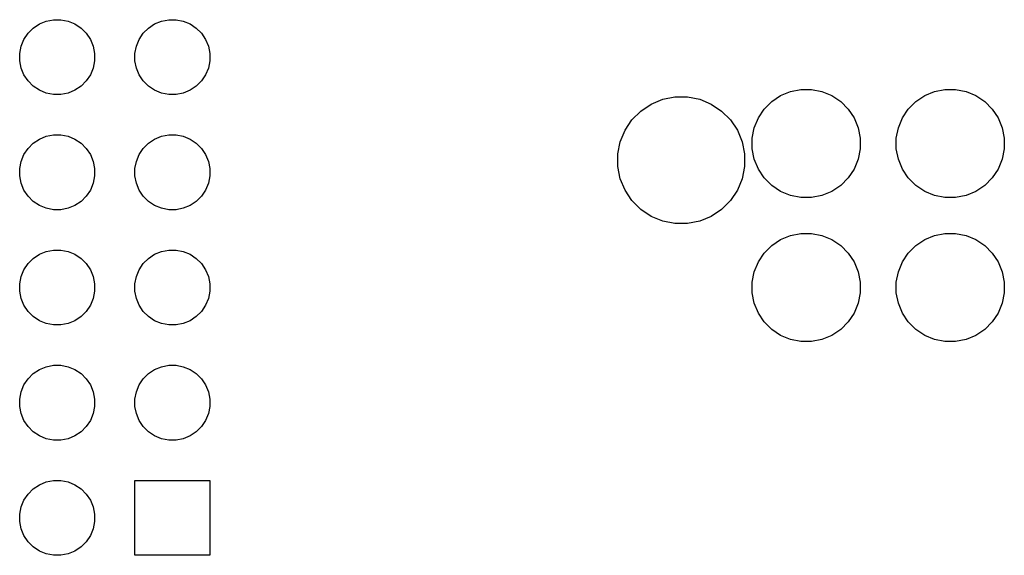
# Model space of a CAD drawing. Extents: x 52.2 to 149.8, y -66.8 to -29.2.
# Tile 3 of 5: x 78.3 to 95.4, y -39.6 to -30.4. Entities that reach past the tile are written whole.
import ezdxf

# ---------------------------------------------------------------- set-up
doc = ezdxf.new("R2010")
doc.units = 0
doc.layers.add('BLACK', color=7, linetype='CONTINUOUS')

msp = doc.modelspace()

# ---------------------------------------------------------------- linework, layer by layer
at = {"layer": 'BLACK', "linetype": 'CONTINUOUS'}
for p, q in [((78.6921, -30.424), (78.8104, -30.375)), ((78.8104, -30.375), (78.936, -30.35)), ((78.936, -30.35), (79.064, -30.35)), ((79.064, -30.35), (79.1896, -30.375)), ((79.1896, -30.375), (79.3079, -30.424)), ((80.6921, -30.424), (80.8104, -30.375)), ((80.8104, -30.375), (80.936, -30.35)), ((80.936, -30.35), (81.064, -30.35)), ((81.064, -30.35), (81.1896, -30.375)), ((81.1896, -30.375), (81.3079, -30.424)), ((78.424, -30.6921), (78.4951, -30.5856)), ((78.4951, -30.5856), (78.5856, -30.4951)), ((78.5856, -30.4951), (78.6921, -30.424)), ((79.3079, -30.424), (79.4144, -30.4951)), ((79.4144, -30.4951), (79.5049, -30.5856)), ((79.5049, -30.5856), (79.576, -30.6921)), ((80.424, -30.6921), (80.4951, -30.5856)), ((80.4951, -30.5856), (80.5856, -30.4951)), ((80.5856, -30.4951), (80.6921, -30.424)), ((81.3079, -30.424), (81.4144, -30.4951)), ((81.4144, -30.4951), (81.5049, -30.5856)), ((81.5049, -30.5856), (81.576, -30.6921)), ((78.375, -30.8104), (78.424, -30.6921)), ((79.576, -30.6921), (79.625, -30.8104)), ((80.375, -30.8104), (80.424, -30.6921)), ((81.576, -30.6921), (81.625, -30.8104)), ((78.35, -30.936), (78.375, -30.8104)), ((79.625, -30.8104), (79.65, -30.936)), ((80.35, -30.936), (80.375, -30.8104)), ((81.625, -30.8104), (81.65, -30.936)), ((78.35, -31.064), (78.35, -30.936)), ((78.375, -31.1896), (78.35, -31.064)), ((79.65, -31.064), (79.625, -31.1896)), ((79.65, -30.936), (79.65, -31.064)), ((80.35, -31.064), (80.35, -30.936)), ((80.375, -31.1896), (80.35, -31.064)), ((81.65, -31.064), (81.625, -31.1896)), ((81.65, -30.936), (81.65, -31.064)), ((78.424, -31.3079), (78.375, -31.1896)), ((79.625, -31.1896), (79.576, -31.3079)), ((80.424, -31.3079), (80.375, -31.1896)), ((81.625, -31.1896), (81.576, -31.3079)), ((78.4951, -31.4144), (78.424, -31.3079)), ((78.5856, -31.5049), (78.4951, -31.4144)), ((79.5049, -31.4144), (79.4144, -31.5049)), ((79.576, -31.3079), (79.5049, -31.4144)), ((80.4951, -31.4144), (80.424, -31.3079)), ((80.5856, -31.5049), (80.4951, -31.4144)), ((81.5049, -31.4144), (81.4144, -31.5049)), ((81.576, -31.3079), (81.5049, -31.4144)), ((78.6921, -31.576), (78.5856, -31.5049)), ((78.8104, -31.625), (78.6921, -31.576)), ((79.3079, -31.576), (79.1896, -31.625)), ((79.4144, -31.5049), (79.3079, -31.576)), ((80.6921, -31.576), (80.5856, -31.5049)), ((80.8104, -31.625), (80.6921, -31.576)), ((81.3079, -31.576), (81.1896, -31.625)), ((81.4144, -31.5049), (81.3079, -31.576)), ((91.5559, -31.6692), (91.7265, -31.5985)), ((91.7265, -31.5985), (91.9077, -31.5625)), ((91.9077, -31.5625), (92.0923, -31.5625)), ((92.0923, -31.5625), (92.2735, -31.5985)), ((92.2735, -31.5985), (92.4441, -31.6692)), ((94.0559, -31.6692), (94.2265, -31.5985)), ((94.2265, -31.5985), (94.4077, -31.5625)), ((94.4077, -31.5625), (94.5923, -31.5625)), ((94.5923, -31.5625), (94.7735, -31.5985)), ((94.7735, -31.5985), (94.9441, -31.6692)), ((78.936, -31.65), (78.8104, -31.625)), ((79.064, -31.65), (78.936, -31.65)), ((79.1896, -31.625), (79.064, -31.65)), ((80.936, -31.65), (80.8104, -31.625)), ((81.064, -31.65), (80.936, -31.65)), ((81.1896, -31.625), (81.064, -31.65)), ((89.309, -31.8152), (89.5091, -31.7323)), ((89.5091, -31.7323), (89.7217, -31.69)), ((89.7217, -31.69), (89.9383, -31.69)), ((89.9383, -31.69), (90.1509, -31.7323)), ((90.1509, -31.7323), (90.351, -31.8152)), ((91.2718, -31.9024), (91.4024, -31.7718)), ((91.4024, -31.7718), (91.5559, -31.6692)), ((92.4441, -31.6692), (92.5976, -31.7718)), ((92.5976, -31.7718), (92.7282, -31.9024)), ((93.7718, -31.9024), (93.9024, -31.7718)), ((93.9024, -31.7718), (94.0559, -31.6692)), ((94.9441, -31.6692), (95.0976, -31.7718)), ((95.0976, -31.7718), (95.2282, -31.9024)), ((88.9756, -32.0888), (89.1288, -31.9356)), ((89.1288, -31.9356), (89.309, -31.8152)), ((90.351, -31.8152), (90.5312, -31.9356)), ((90.5312, -31.9356), (90.6844, -32.0888)), ((91.1692, -32.0559), (91.2718, -31.9024)), ((92.7282, -31.9024), (92.8308, -32.0559)), ((93.6692, -32.0559), (93.7718, -31.9024)), ((95.2282, -31.9024), (95.3308, -32.0559)), ((88.8552, -32.269), (88.9756, -32.0888)), ((90.6844, -32.0888), (90.8048, -32.269)), ((91.0985, -32.2265), (91.1692, -32.0559)), ((92.8308, -32.0559), (92.9015, -32.2265)), ((93.5985, -32.2265), (93.6692, -32.0559)), ((95.3308, -32.0559), (95.4015, -32.2265)), ((88.7723, -32.4691), (88.8552, -32.269)), ((90.8048, -32.269), (90.8877, -32.4691)), ((91.0625, -32.4077), (91.0985, -32.2265)), ((92.9015, -32.2265), (92.9375, -32.4077)), ((93.5625, -32.4077), (93.5985, -32.2265)), ((95.4015, -32.2265), (95.4375, -32.4077)), ((78.5856, -32.4951), (78.6921, -32.424)), ((78.6921, -32.424), (78.8104, -32.375)), ((78.8104, -32.375), (78.936, -32.35)), ((78.936, -32.35), (79.064, -32.35)), ((79.064, -32.35), (79.1896, -32.375)), ((79.1896, -32.375), (79.3079, -32.424)), ((79.3079, -32.424), (79.4144, -32.4951)), ((80.5856, -32.4951), (80.6921, -32.424)), ((80.6921, -32.424), (80.8104, -32.375)), ((80.8104, -32.375), (80.936, -32.35)), ((80.936, -32.35), (81.064, -32.35)), ((81.064, -32.35), (81.1896, -32.375)), ((81.1896, -32.375), (81.3079, -32.424)), ((81.3079, -32.424), (81.4144, -32.4951)), ((91.0625, -32.5923), (91.0625, -32.4077)), ((92.9375, -32.4077), (92.9375, -32.5923)), ((93.5625, -32.5923), (93.5625, -32.4077)), ((95.4375, -32.4077), (95.4375, -32.5923)), ((78.424, -32.6921), (78.4951, -32.5856)), ((78.4951, -32.5856), (78.5856, -32.4951)), ((79.4144, -32.4951), (79.5049, -32.5856)), ((79.5049, -32.5856), (79.576, -32.6921)), ((80.424, -32.6921), (80.4951, -32.5856)), ((80.4951, -32.5856), (80.5856, -32.4951)), ((81.4144, -32.4951), (81.5049, -32.5856)), ((81.5049, -32.5856), (81.576, -32.6921)), ((88.73, -32.6817), (88.7723, -32.4691)), ((90.8877, -32.4691), (90.93, -32.6817)), ((91.0985, -32.7735), (91.0625, -32.5923)), ((92.9375, -32.5923), (92.9015, -32.7735)), ((93.5985, -32.7735), (93.5625, -32.5923)), ((95.4375, -32.5923), (95.4015, -32.7735)), ((78.375, -32.8104), (78.424, -32.6921)), ((79.576, -32.6921), (79.625, -32.8104)), ((80.375, -32.8104), (80.424, -32.6921)), ((81.576, -32.6921), (81.625, -32.8104)), ((88.73, -32.8983), (88.73, -32.6817)), ((90.93, -32.6817), (90.93, -32.8983)), ((91.1692, -32.9441), (91.0985, -32.7735)), ((92.9015, -32.7735), (92.8308, -32.9441)), ((93.6692, -32.9441), (93.5985, -32.7735)), ((95.4015, -32.7735), (95.3308, -32.9441)), ((78.35, -32.936), (78.375, -32.8104)), ((78.35, -33.064), (78.35, -32.936)), ((79.625, -32.8104), (79.65, -32.936)), ((79.65, -32.936), (79.65, -33.064)), ((80.35, -32.936), (80.375, -32.8104)), ((80.35, -33.064), (80.35, -32.936)), ((81.625, -32.8104), (81.65, -32.936)), ((81.65, -32.936), (81.65, -33.064)), ((88.7723, -33.1109), (88.73, -32.8983)), ((90.93, -32.8983), (90.8877, -33.1109)), ((91.2718, -33.0976), (91.1692, -32.9441)), ((92.8308, -32.9441), (92.7282, -33.0976)), ((93.7718, -33.0976), (93.6692, -32.9441)), ((95.3308, -32.9441), (95.2282, -33.0976)), ((78.375, -33.1896), (78.35, -33.064)), ((79.65, -33.064), (79.625, -33.1896)), ((80.375, -33.1896), (80.35, -33.064)), ((81.65, -33.064), (81.625, -33.1896)), ((88.8552, -33.311), (88.7723, -33.1109)), ((90.8877, -33.1109), (90.8048, -33.311)), ((91.4024, -33.2282), (91.2718, -33.0976)), ((92.7282, -33.0976), (92.5976, -33.2282)), ((93.9024, -33.2282), (93.7718, -33.0976)), ((95.2282, -33.0976), (95.0976, -33.2282)), ((78.424, -33.3079), (78.375, -33.1896)), ((78.4951, -33.4144), (78.424, -33.3079)), ((79.576, -33.3079), (79.5049, -33.4144)), ((79.625, -33.1896), (79.576, -33.3079)), ((80.424, -33.3079), (80.375, -33.1896)), ((80.4951, -33.4144), (80.424, -33.3079)), ((81.576, -33.3079), (81.5049, -33.4144)), ((81.625, -33.1896), (81.576, -33.3079)), ((88.9756, -33.4912), (88.8552, -33.311)), ((90.8048, -33.311), (90.6844, -33.4912)), ((91.5559, -33.3308), (91.4024, -33.2282)), ((92.5976, -33.2282), (92.4441, -33.3308)), ((94.0559, -33.3308), (93.9024, -33.2282)), ((95.0976, -33.2282), (94.9441, -33.3308)), ((78.5856, -33.5049), (78.4951, -33.4144)), ((79.5049, -33.4144), (79.4144, -33.5049)), ((80.5856, -33.5049), (80.4951, -33.4144)), ((81.5049, -33.4144), (81.4144, -33.5049)), ((89.1288, -33.6444), (88.9756, -33.4912)), ((90.6844, -33.4912), (90.5312, -33.6444)), ((91.7265, -33.4015), (91.5559, -33.3308)), ((91.9077, -33.4375), (91.7265, -33.4015)), ((92.0923, -33.4375), (91.9077, -33.4375)), ((92.2735, -33.4015), (92.0923, -33.4375)), ((92.4441, -33.3308), (92.2735, -33.4015)), ((94.2265, -33.4015), (94.0559, -33.3308)), ((94.4077, -33.4375), (94.2265, -33.4015)), ((94.5923, -33.4375), (94.4077, -33.4375)), ((94.7735, -33.4015), (94.5923, -33.4375)), ((94.9441, -33.3308), (94.7735, -33.4015)), ((78.6921, -33.576), (78.5856, -33.5049)), ((78.8104, -33.625), (78.6921, -33.576)), ((78.936, -33.65), (78.8104, -33.625)), ((79.064, -33.65), (78.936, -33.65)), ((79.1896, -33.625), (79.064, -33.65)), ((79.3079, -33.576), (79.1896, -33.625)), ((79.4144, -33.5049), (79.3079, -33.576)), ((80.6921, -33.576), (80.5856, -33.5049)), ((80.8104, -33.625), (80.6921, -33.576)), ((80.936, -33.65), (80.8104, -33.625)), ((81.064, -33.65), (80.936, -33.65)), ((81.1896, -33.625), (81.064, -33.65)), ((81.3079, -33.576), (81.1896, -33.625)), ((81.4144, -33.5049), (81.3079, -33.576)), ((89.309, -33.7648), (89.1288, -33.6444)), ((90.5312, -33.6444), (90.351, -33.7648)), ((89.5091, -33.8477), (89.309, -33.7648)), ((90.351, -33.7648), (90.1509, -33.8477)), ((89.7217, -33.89), (89.5091, -33.8477)), ((89.9383, -33.89), (89.7217, -33.89)), ((90.1509, -33.8477), (89.9383, -33.89)), ((91.4024, -34.2718), (91.5559, -34.1692)), ((91.5559, -34.1692), (91.7265, -34.0985)), ((91.7265, -34.0985), (91.9077, -34.0625)), ((91.9077, -34.0625), (92.0923, -34.0625)), ((92.0923, -34.0625), (92.2735, -34.0985)), ((92.2735, -34.0985), (92.4441, -34.1692)), ((92.4441, -34.1692), (92.5976, -34.2718)), ((93.9024, -34.2718), (94.0559, -34.1692)), ((94.0559, -34.1692), (94.2265, -34.0985)), ((94.2265, -34.0985), (94.4077, -34.0625)), ((94.4077, -34.0625), (94.5923, -34.0625)), ((94.5923, -34.0625), (94.7735, -34.0985)), ((94.7735, -34.0985), (94.9441, -34.1692)), ((94.9441, -34.1692), (95.0976, -34.2718)), ((91.2718, -34.4024), (91.4024, -34.2718)), ((92.5976, -34.2718), (92.7282, -34.4024)), ((93.7718, -34.4024), (93.9024, -34.2718)), ((95.0976, -34.2718), (95.2282, -34.4024)), ((78.4951, -34.5856), (78.5856, -34.4951)), ((78.5856, -34.4951), (78.6921, -34.424)), ((78.6921, -34.424), (78.8104, -34.375)), ((78.8104, -34.375), (78.936, -34.35)), ((78.936, -34.35), (79.064, -34.35)), ((79.064, -34.35), (79.1896, -34.375)), ((79.1896, -34.375), (79.3079, -34.424)), ((79.3079, -34.424), (79.4144, -34.4951)), ((79.4144, -34.4951), (79.5049, -34.5856)), ((80.4951, -34.5856), (80.5856, -34.4951)), ((80.5856, -34.4951), (80.6921, -34.424)), ((80.6921, -34.424), (80.8104, -34.375)), ((80.8104, -34.375), (80.936, -34.35)), ((80.936, -34.35), (81.064, -34.35)), ((81.064, -34.35), (81.1896, -34.375)), ((81.1896, -34.375), (81.3079, -34.424)), ((81.3079, -34.424), (81.4144, -34.4951)), ((81.4144, -34.4951), (81.5049, -34.5856)), ((91.1692, -34.5559), (91.2718, -34.4024)), ((92.7282, -34.4024), (92.8308, -34.5559)), ((93.6692, -34.5559), (93.7718, -34.4024)), ((95.2282, -34.4024), (95.3308, -34.5559)), ((78.424, -34.6921), (78.4951, -34.5856)), ((79.5049, -34.5856), (79.576, -34.6921)), ((80.424, -34.6921), (80.4951, -34.5856)), ((81.5049, -34.5856), (81.576, -34.6921)), ((91.0985, -34.7265), (91.1692, -34.5559)), ((92.8308, -34.5559), (92.9015, -34.7265)), ((93.5985, -34.7265), (93.6692, -34.5559)), ((95.3308, -34.5559), (95.4015, -34.7265)), ((78.35, -34.936), (78.375, -34.8104)), ((78.375, -34.8104), (78.424, -34.6921)), ((79.576, -34.6921), (79.625, -34.8104)), ((79.625, -34.8104), (79.65, -34.936)), ((80.35, -34.936), (80.375, -34.8104)), ((80.375, -34.8104), (80.424, -34.6921)), ((81.576, -34.6921), (81.625, -34.8104)), ((81.625, -34.8104), (81.65, -34.936)), ((91.0625, -34.9077), (91.0985, -34.7265)), ((92.9015, -34.7265), (92.9375, -34.9077)), ((93.5625, -34.9077), (93.5985, -34.7265)), ((95.4015, -34.7265), (95.4375, -34.9077)), ((78.35, -35.064), (78.35, -34.936)), ((79.65, -34.936), (79.65, -35.064)), ((80.35, -35.064), (80.35, -34.936)), ((81.65, -34.936), (81.65, -35.064)), ((91.0625, -35.0923), (91.0625, -34.9077)), ((92.9375, -34.9077), (92.9375, -35.0923)), ((93.5625, -35.0923), (93.5625, -34.9077)), ((95.4375, -34.9077), (95.4375, -35.0923)), ((78.375, -35.1896), (78.35, -35.064)), ((78.424, -35.3079), (78.375, -35.1896)), ((79.625, -35.1896), (79.576, -35.3079)), ((79.65, -35.064), (79.625, -35.1896)), ((80.375, -35.1896), (80.35, -35.064)), ((80.424, -35.3079), (80.375, -35.1896)), ((81.625, -35.1896), (81.576, -35.3079)), ((81.65, -35.064), (81.625, -35.1896)), ((91.0985, -35.2735), (91.0625, -35.0923)), ((92.9375, -35.0923), (92.9015, -35.2735)), ((93.5985, -35.2735), (93.5625, -35.0923)), ((95.4375, -35.0923), (95.4015, -35.2735)), ((78.4951, -35.4144), (78.424, -35.3079)), ((79.576, -35.3079), (79.5049, -35.4144)), ((80.4951, -35.4144), (80.424, -35.3079)), ((81.576, -35.3079), (81.5049, -35.4144)), ((91.1692, -35.4441), (91.0985, -35.2735)), ((92.9015, -35.2735), (92.8308, -35.4441)), ((93.6692, -35.4441), (93.5985, -35.2735)), ((95.4015, -35.2735), (95.3308, -35.4441)), ((78.5856, -35.5049), (78.4951, -35.4144)), ((78.6921, -35.576), (78.5856, -35.5049)), ((79.4144, -35.5049), (79.3079, -35.576)), ((79.5049, -35.4144), (79.4144, -35.5049)), ((80.5856, -35.5049), (80.4951, -35.4144)), ((80.6921, -35.576), (80.5856, -35.5049)), ((81.4144, -35.5049), (81.3079, -35.576)), ((81.5049, -35.4144), (81.4144, -35.5049)), ((91.2718, -35.5976), (91.1692, -35.4441)), ((92.8308, -35.4441), (92.7282, -35.5976)), ((93.7718, -35.5976), (93.6692, -35.4441)), ((95.3308, -35.4441), (95.2282, -35.5976)), ((78.8104, -35.625), (78.6921, -35.576)), ((78.936, -35.65), (78.8104, -35.625)), ((79.064, -35.65), (78.936, -35.65)), ((79.1896, -35.625), (79.064, -35.65)), ((79.3079, -35.576), (79.1896, -35.625)), ((80.8104, -35.625), (80.6921, -35.576)), ((80.936, -35.65), (80.8104, -35.625)), ((81.064, -35.65), (80.936, -35.65)), ((81.1896, -35.625), (81.064, -35.65)), ((81.3079, -35.576), (81.1896, -35.625)), ((91.4024, -35.7282), (91.2718, -35.5976)), ((92.7282, -35.5976), (92.5976, -35.7282)), ((93.9024, -35.7282), (93.7718, -35.5976)), ((95.2282, -35.5976), (95.0976, -35.7282)), ((91.5559, -35.8308), (91.4024, -35.7282)), ((91.7265, -35.9015), (91.5559, -35.8308)), ((92.4441, -35.8308), (92.2735, -35.9015)), ((92.5976, -35.7282), (92.4441, -35.8308)), ((94.0559, -35.8308), (93.9024, -35.7282)), ((94.2265, -35.9015), (94.0559, -35.8308)), ((94.9441, -35.8308), (94.7735, -35.9015)), ((95.0976, -35.7282), (94.9441, -35.8308)), ((91.9077, -35.9375), (91.7265, -35.9015)), ((92.0923, -35.9375), (91.9077, -35.9375)), ((92.2735, -35.9015), (92.0923, -35.9375)), ((94.4077, -35.9375), (94.2265, -35.9015)), ((94.5923, -35.9375), (94.4077, -35.9375)), ((94.7735, -35.9015), (94.5923, -35.9375)), ((78.6921, -36.424), (78.8104, -36.375)), ((78.8104, -36.375), (78.936, -36.35)), ((78.936, -36.35), (79.064, -36.35)), ((79.064, -36.35), (79.1896, -36.375)), ((79.1896, -36.375), (79.3079, -36.424)), ((80.6921, -36.424), (80.8104, -36.375)), ((80.8104, -36.375), (80.936, -36.35)), ((80.936, -36.35), (81.064, -36.35)), ((81.064, -36.35), (81.1896, -36.375)), ((81.1896, -36.375), (81.3079, -36.424)), ((78.4951, -36.5856), (78.5856, -36.4951)), ((78.5856, -36.4951), (78.6921, -36.424)), ((79.3079, -36.424), (79.4144, -36.4951)), ((79.4144, -36.4951), (79.5049, -36.5856)), ((80.4951, -36.5856), (80.5856, -36.4951)), ((80.5856, -36.4951), (80.6921, -36.424)), ((81.3079, -36.424), (81.4144, -36.4951)), ((81.4144, -36.4951), (81.5049, -36.5856)), ((78.375, -36.8104), (78.424, -36.6921)), ((78.424, -36.6921), (78.4951, -36.5856)), ((79.5049, -36.5856), (79.576, -36.6921)), ((79.576, -36.6921), (79.625, -36.8104)), ((80.375, -36.8104), (80.424, -36.6921)), ((80.424, -36.6921), (80.4951, -36.5856)), ((81.5049, -36.5856), (81.576, -36.6921)), ((81.576, -36.6921), (81.625, -36.8104)), ((78.35, -36.936), (78.375, -36.8104)), ((79.625, -36.8104), (79.65, -36.936)), ((80.35, -36.936), (80.375, -36.8104)), ((81.625, -36.8104), (81.65, -36.936)), ((78.35, -37.064), (78.35, -36.936)), ((78.375, -37.1896), (78.35, -37.064)), ((79.65, -37.064), (79.625, -37.1896)), ((79.65, -36.936), (79.65, -37.064)), ((80.35, -37.064), (80.35, -36.936)), ((80.375, -37.1896), (80.35, -37.064)), ((81.65, -37.064), (81.625, -37.1896)), ((81.65, -36.936), (81.65, -37.064)), ((78.424, -37.3079), (78.375, -37.1896)), ((79.625, -37.1896), (79.576, -37.3079)), ((80.424, -37.3079), (80.375, -37.1896)), ((81.625, -37.1896), (81.576, -37.3079)), ((78.4951, -37.4144), (78.424, -37.3079)), ((78.5856, -37.5049), (78.4951, -37.4144)), ((79.5049, -37.4144), (79.4144, -37.5049)), ((79.576, -37.3079), (79.5049, -37.4144)), ((80.4951, -37.4144), (80.424, -37.3079)), ((80.5856, -37.5049), (80.4951, -37.4144)), ((81.5049, -37.4144), (81.4144, -37.5049)), ((81.576, -37.3079), (81.5049, -37.4144)), ((78.6921, -37.576), (78.5856, -37.5049)), ((78.8104, -37.625), (78.6921, -37.576)), ((79.3079, -37.576), (79.1896, -37.625)), ((79.4144, -37.5049), (79.3079, -37.576)), ((80.6921, -37.576), (80.5856, -37.5049)), ((80.8104, -37.625), (80.6921, -37.576)), ((81.3079, -37.576), (81.1896, -37.625)), ((81.4144, -37.5049), (81.3079, -37.576)), ((78.936, -37.65), (78.8104, -37.625)), ((79.064, -37.65), (78.936, -37.65)), ((79.1896, -37.625), (79.064, -37.65)), ((80.936, -37.65), (80.8104, -37.625)), ((81.064, -37.65), (80.936, -37.65)), ((81.1896, -37.625), (81.064, -37.65)), ((78.5856, -38.4951), (78.6921, -38.424)), ((78.6921, -38.424), (78.8104, -38.375)), ((78.8104, -38.375), (78.936, -38.35)), ((78.936, -38.35), (79.064, -38.35)), ((79.064, -38.35), (79.1896, -38.375)), ((79.1896, -38.375), (79.3079, -38.424)), ((79.3079, -38.424), (79.4144, -38.4951)), ((80.35, -39.65), (80.35, -38.35)), ((80.35, -38.35), (81.65, -38.35)), ((81.65, -38.35), (81.65, -39.65)), ((78.424, -38.6921), (78.4951, -38.5856)), ((78.4951, -38.5856), (78.5856, -38.4951)), ((79.4144, -38.4951), (79.5049, -38.5856)), ((79.5049, -38.5856), (79.576, -38.6921)), ((78.375, -38.8104), (78.424, -38.6921)), ((79.576, -38.6921), (79.625, -38.8104)), ((78.35, -38.936), (78.375, -38.8104)), ((78.35, -39.064), (78.35, -38.936)), ((79.625, -38.8104), (79.65, -38.936)), ((79.65, -38.936), (79.65, -39.064)), ((78.375, -39.1896), (78.35, -39.064)), ((79.65, -39.064), (79.625, -39.1896)), ((78.424, -39.3079), (78.375, -39.1896)), ((79.625, -39.1896), (79.576, -39.3079)), ((78.4951, -39.4144), (78.424, -39.3079)), ((78.5856, -39.5049), (78.4951, -39.4144)), ((79.5049, -39.4144), (79.4144, -39.5049)), ((79.576, -39.3079), (79.5049, -39.4144)), ((78.6921, -39.576), (78.5856, -39.5049)), ((78.8104, -39.625), (78.6921, -39.576)), ((78.936, -39.65), (78.8104, -39.625)), ((79.1896, -39.625), (79.064, -39.65)), ((79.3079, -39.576), (79.1896, -39.625)), ((79.4144, -39.5049), (79.3079, -39.576)), ((79.064, -39.65), (78.936, -39.65)), ((81.65, -39.65), (80.35, -39.65))]:
    msp.add_line(p, q, dxfattribs=at)

doc.saveas('drawing.dxf')
